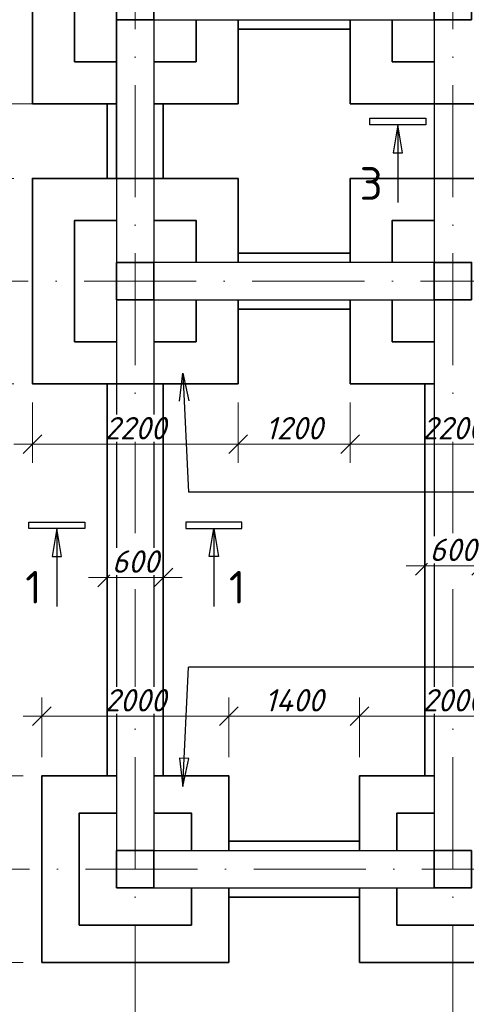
# Model space of a CAD drawing. Header units: millimetres. Extents: x 363306 to 7757304, y 1022887 to 1207196.
# Tile 10 of 256: x 477807 to 482586, y 1068336 to 1078885. Entities that reach past the tile are written whole.
import ezdxf

# ---------------------------------------------------------------- set-up
doc = ezdxf.new("R2010")
doc.units = ezdxf.units.MM
doc.linetypes.add('ACAD_ISO10W100', pattern=[18, 12, -3, 0, -3])
doc.layers.add('A3 pdf uchun', color=7, linetype='Continuous')
doc.layers.add('kcd_tx', color=7, linetype='Continuous')
doc.layers.add('размеры', color=12, linetype='Continuous', lineweight=15)
doc.styles.get("Standard").update_dxf_attribs({"font": 'isocpeui.ttf'})
doc.dimstyles.new('Санжар', dxfattribs={"dimtxt": 240, "dimasz": 200, "dimexe": 200, "dimexo": 200, "dimgap": 50, "dimtad": 1, "dimdec": 0, "dimtxsty": 'Standard', "dimblk": 'OBLIQUE', "dimcen": 2.5, "dimdle": 200, "dimclrd": 152, "dimclre": 152, "dimclrt": 152, "dimadec": 0, "dimazin": 0, "dimtfac": 1, "dimtdec": 0, "dimtmove": 0, "dimatfit": 3, "dimldrblk": 'OBLIQUE', "dimfxl": 0, "dimlwd": 0, "dimlwe": 0, "dimarcsym": 0})

# ---------------------------------------------------------------- blocks, each defined once
blk = doc.blocks.new('_Oblique')
at = {"color": 0, "linetype": 'ByBlock', "lineweight": -2}
blk.add_line((-0.5, -0.5), (0.5, 0.5), dxfattribs=at)
blk = doc.blocks.new('*D243')
at = {"lineweight": 0, "transparency": 16777216}
for p, q in [((477408, 1070585), (477408, 1075185)), ((477744, 1074985), (477208, 1074985)), ((477844, 1070785), (477208, 1070785))]:
    blk.add_line(p, q, dxfattribs=at)
at = {"layer": 'Defpoints', "color": 0, "lineweight": 25, "transparency": 16777216}
for p in [(477408, 1074985), (477944, 1074985), (478044, 1070785)]:
    blk.add_point(p, dxfattribs=at)
at = {"lineweight": 0, "transparency": 16777216, "xscale": 200, "yscale": 200, "zscale": 200}
for p, rotation in [((477408, 1074985), 90), ((477408, 1070785), 270)]:
    blk.add_blockref('_Oblique', p, dxfattribs=dict(at, rotation=rotation))
at = {"lineweight": 0, "transparency": 16777216, "insert": (477238, 1072885), "char_height": 240, "attachment_point": 5, "rotation": 90, "bg_fill": 3, "box_fill_scale": 1.1, "bg_fill_color": 256, "bg_fill_true_color": 13158600, "bg_fill_transparency": 0}
blk.add_mtext('4200', dxfattribs=at)
blk = doc.blocks.new('*D245')
at = {"lineweight": 0, "transparency": 16777216}
for p, q in [((480144, 1074785), (480144, 1074138)), ((481344, 1074785), (481344, 1074138)), ((481544, 1074338), (479944, 1074338))]:
    blk.add_line(p, q, dxfattribs=at)
at = {"layer": 'Defpoints', "color": 0, "lineweight": 25, "transparency": 16777216}
for p in [(480144, 1074985), (481344, 1074985), (480144, 1074338)]:
    blk.add_point(p, dxfattribs=at)
at = {"lineweight": 0, "transparency": 16777216, "xscale": 200, "yscale": 200, "zscale": 200, "rotation": 180}
blk.add_blockref('_Oblique', (480144, 1074338), dxfattribs=at)
at = {"lineweight": 0, "transparency": 16777216, "xscale": 200, "yscale": 200, "zscale": 200}
blk.add_blockref('_Oblique', (481344, 1074338), dxfattribs=at)
at = {"lineweight": 0, "transparency": 16777216, "insert": (480744, 1074508), "char_height": 240, "attachment_point": 5, "bg_fill": 3, "box_fill_scale": 1.1, "bg_fill_color": 256, "bg_fill_true_color": 13158600, "bg_fill_transparency": 0}
blk.add_mtext('1200', dxfattribs=at)
blk = doc.blocks.new('*D246')
at = {"lineweight": 0, "transparency": 16777216}
for p, q in [((477944, 1074785), (477944, 1074138)), ((480144, 1074785), (480144, 1074138)), ((480344, 1074338), (477744, 1074338))]:
    blk.add_line(p, q, dxfattribs=at)
at = {"layer": 'Defpoints', "color": 0, "lineweight": 25, "transparency": 16777216}
for p in [(477944, 1074985), (480144, 1074985), (477944, 1074338)]:
    blk.add_point(p, dxfattribs=at)
at = {"lineweight": 0, "transparency": 16777216, "xscale": 200, "yscale": 200, "zscale": 200, "rotation": 180}
blk.add_blockref('_Oblique', (477944, 1074338), dxfattribs=at)
at = {"lineweight": 0, "transparency": 16777216, "xscale": 200, "yscale": 200, "zscale": 200}
blk.add_blockref('_Oblique', (480144, 1074338), dxfattribs=at)
at = {"lineweight": 0, "transparency": 16777216, "insert": (479044, 1074508), "char_height": 240, "attachment_point": 5, "bg_fill": 3, "box_fill_scale": 1.1, "bg_fill_color": 256, "bg_fill_true_color": 13158600, "bg_fill_transparency": 0}
blk.add_mtext('2200', dxfattribs=at)
blk = doc.blocks.new('*D389')
at = {"linetype": 'Continuous', "lineweight": 0, "transparency": 16777216}
for p, q in [((477408, 1074785), (477408, 1077385)), ((477744, 1077185), (477208, 1077185)), ((477744, 1074985), (477208, 1074985))]:
    blk.add_line(p, q, dxfattribs=at)
at = {"layer": 'Defpoints', "color": 0, "lineweight": 25, "transparency": 16777216}
for p in [(477408, 1077185), (477944, 1077185), (477944, 1074985)]:
    blk.add_point(p, dxfattribs=at)
at = {"lineweight": 0, "transparency": 16777216, "xscale": 200, "yscale": 200, "zscale": 200}
for p, rotation in [((477408, 1077185), 90), ((477408, 1074985), 270)]:
    blk.add_blockref('_Oblique', p, dxfattribs=dict(at, rotation=rotation))
at = {"lineweight": 0, "transparency": 16777216, "insert": (477238, 1076085), "char_height": 240, "attachment_point": 5, "rotation": 90, "bg_fill": 3, "box_fill_scale": 1.1, "bg_fill_color": 256, "bg_fill_true_color": 13158600, "bg_fill_transparency": 0}
blk.add_mtext('2200', dxfattribs=at)
blk = doc.blocks.new('*D390')
at = {"linetype": 'Continuous', "lineweight": 0, "transparency": 16777216}
for p, q in [((477408, 1076985), (477408, 1078185)), ((477744, 1077985), (477208, 1077985)), ((477744, 1077185), (477208, 1077185))]:
    blk.add_line(p, q, dxfattribs=at)
at = {"layer": 'Defpoints', "color": 0, "lineweight": 25, "transparency": 16777216}
for p in [(477408, 1077985), (477944, 1077985), (477944, 1077185)]:
    blk.add_point(p, dxfattribs=at)
at = {"lineweight": 0, "transparency": 16777216, "xscale": 200, "yscale": 200, "zscale": 200}
for p, rotation in [((477408, 1077985), 90), ((477408, 1077185), 270)]:
    blk.add_blockref('_Oblique', p, dxfattribs=dict(at, rotation=rotation))
at = {"lineweight": 0, "transparency": 16777216, "insert": (477238, 1077585), "char_height": 240, "attachment_point": 5, "rotation": 90, "bg_fill": 3, "box_fill_scale": 1.1, "bg_fill_color": 256, "bg_fill_true_color": 13158600, "bg_fill_transparency": 0}
blk.add_mtext('800', dxfattribs=at)
blk = doc.blocks.new('*D391')
at = {"linetype": 'Continuous', "lineweight": 0, "transparency": 16777216}
for p, q in [((477408, 1077785), (477408, 1080385)), ((477744, 1080185), (477208, 1080185)), ((478008, 1077985), (477208, 1077985))]:
    blk.add_line(p, q, dxfattribs=at)
at = {"layer": 'Defpoints', "color": 0, "lineweight": 25, "transparency": 16777216}
for p in [(477408, 1080185), (477944, 1080185), (479244, 1077985)]:
    blk.add_point(p, dxfattribs=at)
at = {"lineweight": 0, "transparency": 16777216, "xscale": 200, "yscale": 200, "zscale": 200}
for p, rotation in [((477408, 1080185), 90), ((477408, 1077985), 270)]:
    blk.add_blockref('_Oblique', p, dxfattribs=dict(at, rotation=rotation))
at = {"lineweight": 0, "transparency": 16777216, "insert": (477238, 1079085), "char_height": 240, "attachment_point": 5, "rotation": 90, "bg_fill": 3, "box_fill_scale": 1.1, "bg_fill_color": 256, "bg_fill_true_color": 13158600, "bg_fill_transparency": 0}
blk.add_mtext('2200', dxfattribs=at)
blk = doc.blocks.new('*D393')
at = {"linetype": 'Continuous', "lineweight": 0, "transparency": 16777216}
for p, q in [((477408, 1070985), (477408, 1068585)), ((477844, 1070785), (477208, 1070785)), ((477844, 1068785), (477208, 1068785))]:
    blk.add_line(p, q, dxfattribs=at)
at = {"layer": 'Defpoints', "color": 0, "lineweight": 25, "transparency": 16777216}
for p in [(478044, 1070785), (477408, 1068785), (478044, 1068785)]:
    blk.add_point(p, dxfattribs=at)
at = {"lineweight": 0, "transparency": 16777216, "xscale": 200, "yscale": 200, "zscale": 200}
for p, rotation in [((477408, 1070785), 90), ((477408, 1068785), 270)]:
    blk.add_blockref('_Oblique', p, dxfattribs=dict(at, rotation=rotation))
at = {"lineweight": 0, "transparency": 16777216, "insert": (477238, 1069785), "char_height": 240, "attachment_point": 5, "rotation": 90, "bg_fill": 3, "box_fill_scale": 1.1, "bg_fill_color": 256, "bg_fill_true_color": 13158600, "bg_fill_transparency": 0}
blk.add_mtext('2000', dxfattribs=at)
blk = doc.blocks.new('*D394')
at = {"linetype": 'Continuous', "lineweight": 0, "transparency": 16777216}
for p, q in [((478044, 1070985), (478044, 1071623)), ((480044, 1070985), (480044, 1071623)), ((477844, 1071423), (480244, 1071423))]:
    blk.add_line(p, q, dxfattribs=at)
at = {"layer": 'Defpoints', "color": 0, "lineweight": 25, "transparency": 16777216}
for p in [(480044, 1071423), (478044, 1070785), (480044, 1070785)]:
    blk.add_point(p, dxfattribs=at)
at = {"lineweight": 0, "transparency": 16777216, "xscale": 200, "yscale": 200, "zscale": 200, "rotation": 180}
blk.add_blockref('_Oblique', (478044, 1071423), dxfattribs=at)
at = {"lineweight": 0, "transparency": 16777216, "xscale": 200, "yscale": 200, "zscale": 200}
blk.add_blockref('_Oblique', (480044, 1071423), dxfattribs=at)
at = {"lineweight": 0, "transparency": 16777216, "insert": (479044, 1071593), "char_height": 240, "attachment_point": 5, "bg_fill": 3, "box_fill_scale": 1.1, "bg_fill_color": 256, "bg_fill_true_color": 13158600, "bg_fill_transparency": 0}
blk.add_mtext('2000', dxfattribs=at)
blk = doc.blocks.new('*D395')
at = {"linetype": 'Continuous', "lineweight": 0, "transparency": 16777216}
for p, q in [((480044, 1070985), (480044, 1071623)), ((481444, 1070985), (481444, 1071623)), ((479844, 1071423), (481644, 1071423))]:
    blk.add_line(p, q, dxfattribs=at)
at = {"layer": 'Defpoints', "color": 0, "lineweight": 25, "transparency": 16777216}
for p in [(481444, 1071423), (480044, 1070785), (481444, 1070785)]:
    blk.add_point(p, dxfattribs=at)
at = {"lineweight": 0, "transparency": 16777216, "xscale": 200, "yscale": 200, "zscale": 200, "rotation": 180}
blk.add_blockref('_Oblique', (480044, 1071423), dxfattribs=at)
at = {"lineweight": 0, "transparency": 16777216, "xscale": 200, "yscale": 200, "zscale": 200}
blk.add_blockref('_Oblique', (481444, 1071423), dxfattribs=at)
at = {"lineweight": 0, "transparency": 16777216, "insert": (480744, 1071593), "char_height": 240, "attachment_point": 5, "bg_fill": 3, "box_fill_scale": 1.1, "bg_fill_color": 256, "bg_fill_true_color": 13158600, "bg_fill_transparency": 0}
blk.add_mtext('1400', dxfattribs=at)
blk = doc.blocks.new('*D403')
at = {"linetype": 'Continuous', "lineweight": 0, "transparency": 16777216}
for p, q in [((481344, 1074785), (481344, 1074138)), ((483544, 1074785), (483544, 1074138)), ((481144, 1074338), (483744, 1074338))]:
    blk.add_line(p, q, dxfattribs=at)
at = {"layer": 'Defpoints', "color": 0, "lineweight": 25, "transparency": 16777216}
for p in [(481344, 1074985), (483544, 1074985), (483544, 1074338)]:
    blk.add_point(p, dxfattribs=at)
at = {"lineweight": 0, "transparency": 16777216, "xscale": 200, "yscale": 200, "zscale": 200, "rotation": 180}
blk.add_blockref('_Oblique', (481344, 1074338), dxfattribs=at)
at = {"lineweight": 0, "transparency": 16777216, "xscale": 200, "yscale": 200, "zscale": 200}
blk.add_blockref('_Oblique', (483544, 1074338), dxfattribs=at)
at = {"lineweight": 0, "transparency": 16777216, "insert": (482444, 1074508), "char_height": 240, "attachment_point": 5, "bg_fill": 3, "box_fill_scale": 1.1, "bg_fill_color": 256, "bg_fill_true_color": 13158600, "bg_fill_transparency": 0}
blk.add_mtext('2200', dxfattribs=at)
blk = doc.blocks.new('*D357')
at = {"linetype": 'Continuous', "lineweight": 0, "transparency": 16777216}
for p, q in [((481444, 1070985), (481444, 1071623)), ((483444, 1070985), (483444, 1071623)), ((481244, 1071423), (483644, 1071423))]:
    blk.add_line(p, q, dxfattribs=at)
at = {"layer": 'Defpoints', "color": 0, "lineweight": 25, "transparency": 16777216}
for p in [(483444, 1071423), (481444, 1070785), (483444, 1070785)]:
    blk.add_point(p, dxfattribs=at)
at = {"lineweight": 0, "transparency": 16777216, "xscale": 200, "yscale": 200, "zscale": 200, "rotation": 180}
blk.add_blockref('_Oblique', (481444, 1071423), dxfattribs=at)
at = {"lineweight": 0, "transparency": 16777216, "xscale": 200, "yscale": 200, "zscale": 200}
blk.add_blockref('_Oblique', (483444, 1071423), dxfattribs=at)
at = {"lineweight": 0, "transparency": 16777216, "insert": (482444, 1071593), "char_height": 240, "attachment_point": 5, "bg_fill": 3, "box_fill_scale": 1.1, "bg_fill_color": 256, "bg_fill_true_color": 13158600, "bg_fill_transparency": 0}
blk.add_mtext('2000', dxfattribs=at)
blk = doc.blocks.new('*D359')
at = {"layer": 'Defpoints', "color": 0, "lineweight": 25, "transparency": 16777216}
blk.add_point((479344, 1072909), dxfattribs=at)
at = {"layer": 'kcd_tx', "lineweight": 0, "transparency": 16777216}
for p, q in [((478544, 1072909), (479544, 1072909)), ((478744, 1072910), (478744, 1072709)), ((479344, 1072910), (479344, 1072709))]:
    blk.add_line(p, q, dxfattribs=at)
at = {"layer": 'kcd_tx', "lineweight": 0, "transparency": 16777216, "xscale": 200, "yscale": 200, "zscale": 200, "rotation": 180}
blk.add_blockref('_Oblique', (478744, 1072909), dxfattribs=at)
at = {"layer": 'kcd_tx', "lineweight": 0, "transparency": 16777216, "xscale": 200, "yscale": 200, "zscale": 200}
blk.add_blockref('_Oblique', (479344, 1072909), dxfattribs=at)
at = {"layer": 'kcd_tx', "lineweight": 25, "transparency": 16777216, "insert": (479044, 1073079), "char_height": 240, "attachment_point": 5, "bg_fill": 3, "box_fill_scale": 1.1, "bg_fill_color": 256, "bg_fill_true_color": 13158600, "bg_fill_transparency": 0}
blk.add_mtext('600', dxfattribs=at)
at = {"layer": 'Defpoints', "color": 0, "lineweight": 25, "transparency": 16777216}
for p in [(478744, 1073222, 0), (479344, 1073222, 0)]:
    blk.add_point(p, dxfattribs=at)
blk = doc.blocks.new('*D207')
at = {"layer": 'Defpoints', "color": 0, "lineweight": 25, "transparency": 16777216}
blk.add_point((482744, 1073035), dxfattribs=at)
at = {"layer": 'kcd_tx', "lineweight": 0, "transparency": 16777216}
for p, q in [((481944, 1073035), (482944, 1073035)), ((482144, 1073036), (482144, 1072835)), ((482744, 1073036), (482744, 1072835))]:
    blk.add_line(p, q, dxfattribs=at)
at = {"layer": 'kcd_tx', "lineweight": 0, "transparency": 16777216, "xscale": 200, "yscale": 200, "zscale": 200, "rotation": 180}
blk.add_blockref('_Oblique', (482144, 1073035), dxfattribs=at)
at = {"layer": 'kcd_tx', "lineweight": 0, "transparency": 16777216, "xscale": 200, "yscale": 200, "zscale": 200}
blk.add_blockref('_Oblique', (482744, 1073035), dxfattribs=at)
at = {"layer": 'kcd_tx', "lineweight": 25, "transparency": 16777216, "insert": (482444, 1073205), "char_height": 240, "attachment_point": 5, "bg_fill": 3, "box_fill_scale": 1.1, "bg_fill_color": 256, "bg_fill_true_color": 13158600, "bg_fill_transparency": 0}
blk.add_mtext('600', dxfattribs=at)
at = {"layer": 'Defpoints', "color": 0, "lineweight": 25, "transparency": 16777216}
for p in [(482144, 1073348, 0), (482744, 1073348, 0)]:
    blk.add_point(p, dxfattribs=at)

msp = doc.modelspace()

# ---------------------------------------------------------------- linework, layer by layer
at = {"color": 1, "linetype": 'ACAD_ISO10W100', "lineweight": 9, "ltscale": 100}
for p, q in [((479043.503, 1085384.834), (479043.503, 1066657.115)), ((482443.503, 1085384.834), (482443.503, 1066657.115)), ((474895.797, 1076084.834), (505397.075, 1076084.834)), ((474910.453, 1069784.834), (504643.503, 1069784.834))]:
    msp.add_line(p, q, dxfattribs=at)
at = {"lineweight": 30, "ltscale": 100}
for p, q in [((478843.503, 1078884.834), (478843.503, 1076284.834)), ((479243.503, 1078884.834), (479243.503, 1076284.834)), ((479243.503, 1078884.834), (482243.503, 1078884.834)), ((478843.503, 1075884.834), (478843.503, 1069984.834)), ((479243.503, 1075884.834), (479243.503, 1069984.834)), ((479243.503, 1069984.834), (482243.503, 1069984.834)), ((479243.503, 1069584.834), (482243.503, 1069584.834))]:
    msp.add_line(p, q, dxfattribs=at)
at = {"color": 5, "lineweight": 30, "ltscale": 100}
msp.add_line((482243.503, 1078884.834), (482243.503, 1076284.834), dxfattribs=at)
at = {"linetype": 'Continuous', "lineweight": 25}
for p, q in [((481553.964, 1077758.555), (481553.964, 1077828.555)), ((481553.964, 1077828.555), (482153.964, 1077828.555)), ((482153.964, 1077828.555), (482153.964, 1077758.555)), ((482153.964, 1077758.555), (481553.964, 1077758.555)), ((481853.964, 1077758.555), (481803.686, 1077458.105)), ((481904.242, 1077458.105), (481853.964, 1077758.555)), ((481803.686, 1077458.105), (481904.242, 1077458.105)), ((478503.964, 1073502.818), (478503.964, 1073432.818)), ((480183.042, 1073502.818), (479583.042, 1073502.818)), ((479583.042, 1073502.818), (479583.042, 1073432.818)), ((480183.042, 1073432.818), (480183.042, 1073502.818)), ((478203.964, 1073432.818), (478153.686, 1073132.368)), ((478254.242, 1073132.368), (478203.964, 1073432.818)), ((479583.042, 1073432.818), (480183.042, 1073432.818)), ((479832.764, 1073132.368), (479883.042, 1073432.818)), ((479883.042, 1073432.818), (479933.32, 1073132.368)), ((478153.686, 1073132.368), (478254.242, 1073132.368)), ((479933.32, 1073132.368), (479832.764, 1073132.368))]:
    msp.add_line(p, q, dxfattribs=at)
for points in [[(481853.964, 1077758.555), (481853.964, 1076925.222)], [(478203.964, 1073432.818), (478203.964, 1072599.485)], [(479883.042, 1073432.818), (479883.042, 1072599.485)]]:
    msp.add_lwpolyline(points, dxfattribs=at)
at = {"color": 5, "lineweight": 25, "ltscale": 100}
for points in [[(507660.09, 1073821.911), (479613.786, 1073821.911)], [(507660.09, 1071947.757), (479613.786, 1071947.757)]]:
    msp.add_lwpolyline(points, dxfattribs=at)
at = {"layer": 'A3 pdf uchun', "color": 18, "lineweight": 30, "true_color": 0x000000}
for p, q in [((482243.503, 1076284.834), (479243.503, 1076284.834)), ((479243.503, 1075884.834), (482243.503, 1075884.834))]:
    msp.add_line(p, q, dxfattribs=at)
at = {"layer": 'размеры', "lineweight": 35, "ltscale": 5}
for points in [[(479243.503, 1078884.834), (478843.503, 1078884.834), (478843.503, 1079284.834), (479243.503, 1079284.834)], [(482643.503, 1078884.834), (482243.503, 1078884.834), (482243.503, 1079284.834), (482643.503, 1079284.834)], [(479243.503, 1075884.834), (478843.503, 1075884.834), (478843.503, 1076284.834), (479243.503, 1076284.834)], [(482643.503, 1075884.834), (482243.503, 1075884.834), (482243.503, 1076284.834), (482643.503, 1076284.834)], [(479243.503, 1069984.834), (478843.503, 1069984.834), (478843.503, 1069584.834), (479243.503, 1069584.834)], [(482643.503, 1069984.834), (482243.503, 1069984.834), (482243.503, 1069584.834), (482643.503, 1069584.834)]]:
    msp.add_lwpolyline(points, close=True, dxfattribs=at)
at = {"layer": 'размеры', "color": 18, "lineweight": 35, "ltscale": 5, "true_color": 0x000000}
for points in [[(478843.503, 1077984.834), (477943.503, 1077984.834), (477943.503, 1079084.834)], [(478843.503, 1078434.834), (478393.503, 1078434.834), (478393.503, 1079084.834)], [(478843.503, 1078884.834), (478843.405, 1077184.834)], [(479693.503, 1078884.834), (479693.503, 1078434.834), (479243.503, 1078434.834)], [(480143.503, 1078884.834), (480143.503, 1077984.834), (479243.503, 1077984.834)], [(483543.503, 1078884.834), (483543.503, 1077984.834), (481343.503, 1077984.834), (481343.503, 1078884.834)], [(482243.503, 1078434.834), (481793.503, 1078434.834), (481793.503, 1078884.834)], [(480143.503, 1078784.834), (481343.503, 1078784.834)], [(478843.503, 1078434.834), (478843.462, 1078434.834)], [(478843.503, 1077984.834), (478843.441, 1077984.834)], [(479343.503, 1077984.834), (479343.503, 1077184.834)], [(477943.503, 1076084.834), (477943.503, 1077184.834), (480143.503, 1077184.834), (480143.503, 1076284.834)], [(478843.404, 1077184.834), (478843.503, 1077184.834)], [(481343.503, 1076284.834), (481343.503, 1077184.834), (483543.503, 1077184.834), (483543.503, 1076284.834)], [(478393.503, 1076084.834), (478393.503, 1076734.834), (478843.503, 1076734.834)], [(479243.503, 1076734.834), (479693.503, 1076734.834), (479693.503, 1076284.834)], [(481793.503, 1076284.834), (481793.503, 1076734.834), (482243.503, 1076734.834)], [(480143.503, 1076384.834), (481343.503, 1076384.834)], [(478843.503, 1075434.834), (478393.503, 1075434.834), (478393.503, 1076084.834)], [(479693.503, 1075884.834), (479693.503, 1075434.834), (479243.503, 1075434.834)], [(482243.503, 1074984.834), (481343.503, 1074984.834), (481343.503, 1075884.834)], [(482243.503, 1075434.834), (481793.503, 1075434.834), (481793.503, 1075884.834)], [(480143.503, 1075784.834), (481343.503, 1075784.834)], [(480043.503, 1069584.834), (480043.503, 1068784.834), (478043.503, 1068784.834), (478043.503, 1070784.834), (478843.503, 1070784.834)], [(479243.503, 1070784.834), (480043.503, 1070784.834), (480043.503, 1069984.834)], [(481443.503, 1069984.834), (481443.503, 1070784.834), (482243.503, 1070784.834)], [(479643.503, 1069584.834), (479643.503, 1069184.834), (478443.503, 1069184.834), (478443.503, 1070384.834), (478843.503, 1070384.834)], [(479243.503, 1070384.834), (479643.503, 1070384.834), (479643.503, 1069984.834)], [(481843.503, 1069984.834), (481843.503, 1070384.834), (482243.503, 1070384.834)], [(480043.503, 1070084.834), (481443.503, 1070084.834)], [(483443.503, 1069584.834), (483443.503, 1068784.834), (481443.503, 1068784.834), (481443.503, 1069584.834)], [(483043.503, 1069584.834), (483043.503, 1069184.834), (481843.503, 1069184.834), (481843.503, 1069584.834)], [(480043.503, 1069484.834), (481443.503, 1069484.834)]]:
    msp.add_lwpolyline(points, dxfattribs=at)

# ---------------------------------------------------------------- texts
at = {"linetype": 'Continuous', "lineweight": 25, "char_height": 350, "width": 315}
for s, insert, attachment_point in [('{\\fISOCPEUR|b0|i0|c204|p34;3}', (481691.268, 1077304.833), 3), ('\\fISOCPEUR|b0|i0|c0|p34;\\W1.0000000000;\\T1.0000000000;\\o\\l1', (480045.738, 1072979.096), 1)]:
    msp.add_mtext(s, dxfattribs=dict(at, insert=insert, attachment_point=attachment_point))

# ---------------------------------------------------------------- next in the draw order: dimensions: what is measured, and where the dimension line sits
at = {"color": 18, "lineweight": 0, "true_color": 0x000000}
dim = msp.add_linear_dim(base=(477407.973, 1074984.834), p1=(478043.503, 1070784.834), p2=(477943.503, 1074984.834), angle=90, dimstyle='Санжар', override={"dimclrd": 256, "dimclre": 256, "dimclrt": 256, "dimtmove": 1, "dimfxl": 0.18, "dimtfill": 1, "dimarcsym": 2}, dxfattribs=at)
dim.commit()
dim.dimension.update_dxf_attribs({"geometry": '*D243', "text_midpoint": (477237.973, 1072884.834)})
dim = msp.add_linear_dim(base=(480143.503, 1074338.283), p1=(481343.503, 1074984.834), p2=(480143.503, 1074984.834), dimstyle='Санжар', override={"dimclrd": 256, "dimclre": 256, "dimclrt": 256, "dimfxl": 0.18, "dimtfill": 1, "dimarcsym": 2}, dxfattribs=at)
dim.commit()
dim.dimension.update_dxf_attribs({"geometry": '*D245', "text_midpoint": (480743.503, 1074508.283)})

# ---------------------------------------------------------------- next in the draw order: linework, layer by layer
at = {"linetype": 'Continuous', "lineweight": 25}
for p, q in [((477903.964, 1073432.818), (477903.964, 1073502.818)), ((477903.964, 1073502.818), (478503.964, 1073502.818)), ((478503.964, 1073432.818), (477903.964, 1073432.818))]:
    msp.add_line(p, q, dxfattribs=at)

# ---------------------------------------------------------------- next in the draw order: texts
at = {"linetype": 'Continuous', "lineweight": 25, "insert": (478041.268, 1072979.096), "char_height": 350, "width": 315, "attachment_point": 3}
msp.add_mtext('\\fISOCPEUR|b0|i0|c0|p34;\\W1.0000000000;\\T1.0000000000;\\o\\l1', dxfattribs=at)

# ---------------------------------------------------------------- next in the draw order: dimensions: what is measured, and where the dimension line sits
at = {"color": 18, "lineweight": 0, "true_color": 0x000000}
for base, p1, p2, override, picture, middle in [((477943.503, 1074338.283), (480143.503, 1074984.834), (477943.503, 1074984.834), {"dimclrd": 256, "dimclre": 256, "dimclrt": 256, "dimtmove": 1, "dimfxl": 0.18, "dimtfill": 1, "dimarcsym": 2}, '*D246', (479043.503, 1074508.283)), ((483543.503, 1074338.283), (481343.503, 1074984.834), (483543.503, 1074984.834), {"dimclrd": 256, "dimclre": 256, "dimclrt": 256, "dimfxl": 600, "dimfxlon": 1, "dimtfill": 1, "dimarcsym": 1}, '*D403', (482443.503, 1074508.283))]:
    dim = msp.add_linear_dim(base=base, p1=p1, p2=p2, dimstyle='Санжар', override=override, dxfattribs=at)
    dim.commit()
    dim.dimension.update_dxf_attribs({"geometry": picture, "text_midpoint": middle})
dim = msp.add_linear_dim(base=(477407.973, 1068784.834), p1=(478043.503, 1070784.834), p2=(478043.503, 1068784.834), angle=90, dimstyle='Санжар', override={"dimclrd": 256, "dimclre": 256, "dimclrt": 256, "dimfxl": 600, "dimfxlon": 1, "dimtfill": 1, "dimarcsym": 1}, dxfattribs=at)
dim.commit()
dim.dimension.update_dxf_attribs({"geometry": '*D393', "text_midpoint": (477237.973, 1069784.834)})

# ---------------------------------------------------------------- next in the draw order: linework, layer by layer
at = {"lineweight": 30, "ltscale": 100}
msp.add_line((482243.503, 1075884.834), (482243.503, 1069984.834), dxfattribs=at)
at = {"color": 5, "lineweight": 25, "ltscale": 100}
for p, q in [((479516.414, 1074796.947), (479552.157, 1075099.471)), ((479552.157, 1075099.471), (479616.853, 1074801.792))]:
    msp.add_line(p, q, dxfattribs=at)
msp.add_lwpolyline([(479552.157, 1075099.471), (479613.786, 1073821.911)], dxfattribs=at)
at = {"layer": 'размеры', "color": 18, "lineweight": 35, "ltscale": 5, "true_color": 0x000000}
msp.add_lwpolyline([(480143.503, 1075884.834), (480143.503, 1074984.834), (477943.503, 1074984.834), (477943.503, 1076084.834)], dxfattribs=at)

# ---------------------------------------------------------------- next in the draw order: dimensions: what is measured, and where the dimension line sits
at = {"color": 18, "lineweight": 0, "true_color": 0x000000}
dim = msp.add_linear_dim(base=(480043.503, 1071423.247), p1=(478043.503, 1070784.834), p2=(480043.503, 1070784.834), dimstyle='Санжар', override={"dimclrd": 256, "dimclre": 256, "dimclrt": 256, "dimfxl": 600, "dimfxlon": 1, "dimtfill": 1, "dimarcsym": 1}, dxfattribs=at)
dim.commit()
dim.dimension.update_dxf_attribs({"geometry": '*D394', "text_midpoint": (479043.503, 1071593.247)})

# ---------------------------------------------------------------- next in the draw order: linework, layer by layer
at = {"color": 5, "lineweight": 25, "ltscale": 100}
for p, q in [((479616.853, 1070967.875), (479516.414, 1070972.72)), ((479516.414, 1070972.72), (479552.157, 1070670.196)), ((479552.157, 1070670.196), (479616.853, 1070967.875))]:
    msp.add_line(p, q, dxfattribs=at)
msp.add_lwpolyline([(479552.157, 1070670.196), (479613.786, 1071947.757)], dxfattribs=at)
at = {"layer": 'размеры', "color": 18, "lineweight": 35, "ltscale": 5, "true_color": 0x000000}
for points in [[(478743.503, 1074984.834), (478743.503, 1070784.834)], [(479343.503, 1074984.834), (479343.503, 1070784.834)]]:
    msp.add_lwpolyline(points, dxfattribs=at)

# ---------------------------------------------------------------- next in the draw order: dimensions: what is measured, and where the dimension line sits
at = {"color": 18, "lineweight": 0, "true_color": 0x000000}
dim = msp.add_linear_dim(base=(477407.973, 1077184.834), p1=(477943.503, 1074984.834), p2=(477943.503, 1077184.834), angle=90, dimstyle='Санжар', override={"dimclrd": 256, "dimclre": 256, "dimclrt": 256, "dimfxl": 600, "dimfxlon": 1, "dimtfill": 1, "dimarcsym": 1}, dxfattribs=at)
dim.commit()
dim.dimension.update_dxf_attribs({"geometry": '*D389', "text_midpoint": (477237.973, 1076084.834)})
dim = msp.add_linear_dim(base=(481443.503, 1071423.247), p1=(480043.503, 1070784.834), p2=(481443.503, 1070784.834), dimstyle='Санжар', override={"dimclrd": 256, "dimclre": 256, "dimclrt": 256, "dimtmove": 1, "dimfxl": 600, "dimfxlon": 1, "dimtfill": 1, "dimarcsym": 1}, dxfattribs=at)
dim.commit()
dim.dimension.update_dxf_attribs({"geometry": '*D395', "text_midpoint": (480743.503, 1071593.247)})

# ---------------------------------------------------------------- next in the draw order: dimensions: what is measured, and where the dimension line sits
dim = msp.add_linear_dim(base=(477407.973, 1077984.834), p1=(477943.503, 1077184.834), p2=(477943.503, 1077984.834), angle=90, dimstyle='Санжар', override={"dimclrd": 256, "dimclre": 256, "dimclrt": 256, "dimtmove": 1, "dimfxl": 600, "dimfxlon": 1, "dimtfill": 1, "dimarcsym": 1}, dxfattribs=at)
dim.commit()
dim.dimension.update_dxf_attribs({"geometry": '*D390', "text_midpoint": (477237.973, 1077584.834)})
dim = msp.add_linear_dim(base=(483443.503, 1071423.247), p1=(481443.503, 1070784.834), p2=(483443.503, 1070784.834), dimstyle='Санжар', override={"dimclrd": 256, "dimclre": 256, "dimclrt": 256, "dimtmove": 1, "dimfxl": 600, "dimfxlon": 1, "dimtfill": 1, "dimarcsym": 1}, dxfattribs=at)
dim.commit()
dim.dimension.update_dxf_attribs({"geometry": '*D357', "text_midpoint": (482443.503, 1071593.247)})
at = {"layer": 'kcd_tx', "color": 244, "lineweight": 25, "true_color": 0x991b1e}
dim = msp.add_linear_dim(base=(479343.503, 1072908.906, 0), p1=(478743.503, 1073221.849), p2=(479343.503, 1073221.849), dimstyle='Санжар', override={"dimclrd": 256, "dimclre": 256, "dimclrt": 256, "dimfxl": 0.7, "dimfxlon": 1, "dimtfill": 1, "dimarcsym": 2}, dxfattribs=at)
dim.commit()
dim.dimension.update_dxf_attribs({"geometry": '*D359', "text_midpoint": (479043.503, 1073078.906, 0)})

# ---------------------------------------------------------------- next in the draw order: linework, layer by layer
at = {"layer": 'размеры', "color": 18, "lineweight": 35, "ltscale": 5, "true_color": 0x000000}
msp.add_lwpolyline([(482143.503, 1074984.834), (482143.503, 1070784.834)], dxfattribs=at)

# ---------------------------------------------------------------- next in the draw order: dimensions: what is measured, and where the dimension line sits
at = {"color": 18, "lineweight": 0, "true_color": 0x000000}
dim = msp.add_linear_dim(base=(477407.973, 1080184.834), p1=(479243.503, 1077984.834), p2=(477943.503, 1080184.834), angle=90, dimstyle='Санжар', override={"dimclrd": 256, "dimclre": 256, "dimclrt": 256, "dimtmove": 1, "dimfxl": 600, "dimfxlon": 1, "dimtfill": 1, "dimarcsym": 1}, dxfattribs=at)
dim.commit()
dim.dimension.update_dxf_attribs({"geometry": '*D391', "text_midpoint": (477237.973, 1079084.834)})

# ---------------------------------------------------------------- next in the draw order: linework, layer by layer
at = {"layer": 'размеры', "color": 18, "lineweight": 35, "ltscale": 5, "true_color": 0x000000}
msp.add_lwpolyline([(478743.503, 1077984.834), (478743.503, 1077184.834)], dxfattribs=at)

# ---------------------------------------------------------------- next in the draw order: dimensions: what is measured, and where the dimension line sits
at = {"layer": 'kcd_tx', "color": 244, "lineweight": 25, "true_color": 0x991b1e}
dim = msp.add_linear_dim(base=(482743.503, 1073034.834, 0), p1=(482143.503, 1073347.776), p2=(482743.503, 1073347.776), dimstyle='Санжар', override={"dimclrd": 256, "dimclre": 256, "dimclrt": 256, "dimfxl": 0.7, "dimfxlon": 1, "dimtfill": 1, "dimarcsym": 2}, dxfattribs=at)
dim.commit()
dim.dimension.update_dxf_attribs({"geometry": '*D207', "text_midpoint": (482443.503, 1073204.834, 0)})

doc.saveas('drawing.dxf')
